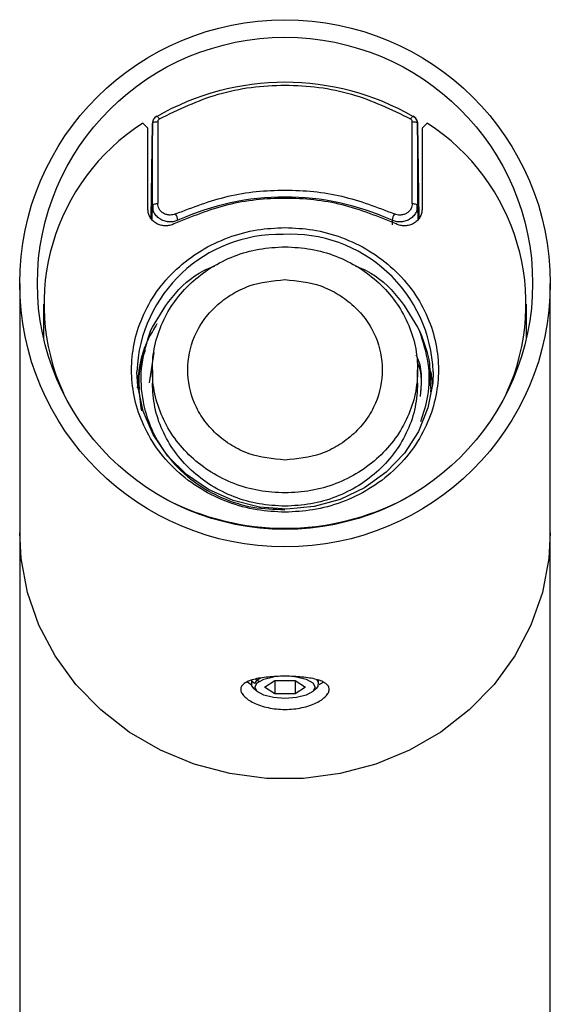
# Model space of a CAD drawing. Header units: millimetres. Extents: x 39 to 183, y 13 to 289.
# Tile 2 of 9: x 44 to 54, y 59 to 78. Entities that reach past the tile are written whole.
import ezdxf

# ---------------------------------------------------------------- set-up
doc = ezdxf.new("R2010")
doc.units = ezdxf.units.MM

msp = doc.modelspace()

# ---------------------------------------------------------------- linework, layer by layer
at = {"color": 7, "linetype": 'Continuous', "lineweight": 25}
for p, q in [((46.271, 75.61), (46.369, 75.52)), ((46.369, 73.987), (46.369, 75.52)), ((46.453, 75.606), (46.428, 73.815)), ((46.453, 74.06), (46.453, 75.604)), ((46.553, 75.641), (46.553, 74.097)), ((51.351, 74.097), (51.351, 75.641)), ((51.476, 73.815), (51.451, 75.606)), ((51.451, 75.604), (51.451, 74.06)), ((51.633, 75.61), (51.535, 75.52)), ((51.535, 75.52), (51.535, 73.987)), ((46.46, 74.074), (46.464, 73.981)), ((51.44, 73.981), (51.444, 74.074)), ((43.952, 72.595), (43.952, 67.893)), ((53.952, 67.893), (53.952, 72.595)), ((44.402, 72.201), (44.402, 71.565)), ((53.502, 71.565), (53.502, 72.201)), ((46.401, 70.718), (46.487, 71.294)), ((46.452, 70.965), (46.452, 70.715)), ((51.452, 70.715), (51.452, 70.965)), ((51.729, 70.69), (51.704, 70.93)), ((51.688, 70.719), (51.702, 70.583)), ((51.702, 70.661), (51.702, 70.716)), ((46.202, 70.645), (46.202, 70.598)), ((51.702, 70.553), (51.702, 70.583)), ((43.952, 67.893), (43.952, 31.564)), ((53.952, 31.584), (53.952, 67.893)), ((48.319, 65.117), (48.319, 65.051)), ((48.38, 65.057), (48.335, 65.104)), ((48.458, 65.093), (48.387, 65.138)), ((48.567, 64.989), (48.76, 65.114)), ((48.76, 65.114), (49.145, 65.114)), ((48.76, 65.114), (48.76, 64.864)), ((49.145, 65.114), (49.337, 64.989)), ((49.145, 65.114), (49.145, 64.864)), ((48.245, 65.086), (48.322, 65.032)), ((48.373, 64.955), (48.434, 64.903)), ((48.76, 64.864), (48.567, 64.989)), ((49.337, 64.989), (49.145, 64.864)), ((49.47, 64.903), (49.531, 64.955)), ((49.585, 65.051), (49.585, 65.084)), ((49.145, 64.864), (48.76, 64.864))]:
    msp.add_line(p, q, dxfattribs=at)
at = {"color": 8, "linetype": 'Continuous', "lineweight": 25}
for p, q in [((46.428, 73.815), (46.453, 75.604)), ((51.451, 75.604), (51.476, 73.815)), ((46.45, 73.788), (46.453, 74.06)), ((51.451, 74.06), (51.455, 73.788)), ((50.97, 73.783), (50.971, 73.697))]:
    msp.add_line(p, q, dxfattribs=at)
at = {"color": 7, "linetype": 'Continuous', "lineweight": 25, "flags": 128}
for points in [[(46.453, 74.06), (46.455, 74.068), (46.461, 74.075), (46.47, 74.081), (46.483, 74.087), (46.498, 74.091), (46.515, 74.095), (46.534, 74.097), (46.553, 74.097)], [(51.351, 74.097), (51.37, 74.097), (51.389, 74.095), (51.406, 74.091), (51.421, 74.087), (51.434, 74.081), (51.443, 74.075), (51.449, 74.068), (51.451, 74.06)], [(51.744, 70.928), (51.735, 70.721), (51.646, 70.25), (51.466, 69.803), (51.201, 69.394), (50.858, 69.037), (50.451, 68.744), (49.993, 68.526), (49.499, 68.389), (48.987, 68.34), (48.473, 68.378), (47.976, 68.503), (47.512, 68.71), (47.097, 68.993), (46.745, 69.342), (46.469, 69.745), (46.277, 70.189), (46.176, 70.657), (46.16, 70.929)], [(48.373, 64.955), (48.328, 65.011), (48.335, 65.104)], [(49.519, 64.989), (49.476, 64.908), (49.353, 64.839), (49.169, 64.793), (48.952, 64.777), (48.735, 64.793), (48.551, 64.839), (48.429, 64.908), (48.385, 64.989), (48.429, 65.07), (48.551, 65.139), (48.735, 65.185), (48.746, 65.187)], [(49.132, 65.19), (49.169, 65.185), (49.353, 65.139), (49.476, 65.07), (49.519, 64.989)], [(49.547, 65.132), (49.577, 65.09), (49.569, 64.998), (49.531, 64.955)]]:
    msp.add_lwpolyline(points, dxfattribs=at)
at = {"color": 8, "linetype": 'Continuous', "lineweight": 25, "flags": 128}
msp.add_lwpolyline([(53.952, 67.893), (53.925, 67.409), (53.804, 66.772), (53.588, 66.157), (53.282, 65.575), (52.892, 65.039), (52.425, 64.558), (51.891, 64.143), (51.299, 63.8), (50.662, 63.537), (49.992, 63.359), (49.301, 63.269), (48.603, 63.269), (47.913, 63.359), (47.242, 63.537), (46.605, 63.8), (46.013, 64.143), (45.479, 64.558), (45.012, 65.039), (44.622, 65.575), (44.316, 66.157), (44.101, 66.772), (43.979, 67.409), (43.952, 67.893)], dxfattribs=at)
at = {"color": 7, "linetype": 'Continuous', "lineweight": 25}
for centre, radius, start, end in [((48.952, 71.537), 4.845, 60.0261, 119.9739), ((48.454, 72.206), 4.044, 122.6756, 204.5326), ((49.45, 72.206), 4.044, 335.4674, 57.3244), ((48.952, 69.354), 4.867, 65.5108, 114.4892), ((46.572, 73.718), 0.368, 10.1813, 30.2552), ((51.332, 73.718), 0.368, 149.7448, 169.8187), ((48.952, 72.835), 4.853, 242.3567, 297.6433)]:
    msp.add_arc(centre, radius, start, end, dxfattribs=at)
at = {"color": 8, "linetype": 'Continuous', "lineweight": 25}
for centre, radius, start, end in [((48.849, 70.826), 2.69, 88.5393, 177.8172), ((49.057, 70.831), 2.689, 2.0858, 92.9655)]:
    msp.add_arc(centre, radius, start, end, dxfattribs=at)
at = {"color": 7, "linetype": 'Continuous', "lineweight": 25}
for major_axis in [(5, 0), (4.667, 0)]:
    msp.add_ellipse((48.952, 72.595), major_axis=major_axis, ratio=0.993237, dxfattribs=at)
for points, knots in [([(46.584, 75.694), (46.947, 75.869), (47.687, 76.228), (48.952, 76.376), (50.217, 76.228), (50.957, 75.869), (51.32, 75.694)], [0, 0, 0, 0, 0.245014, 0.5, 0.754986, 1, 1, 1, 1]), ([(46.534, 75.743), (46.523, 75.735), (46.5, 75.72), (46.475, 75.687), (46.459, 75.65), (46.456, 75.623), (46.455, 75.61)], [0, 0, 0, 0, 0.247511, 0.4968, 0.747669, 1, 1, 1, 1]), ([(46.584, 75.694), (46.58, 75.691), (46.571, 75.684), (46.561, 75.671), (46.554, 75.657), (46.554, 75.646), (46.553, 75.641)], [0, 0, 0, 0, 0.249291, 0.500259, 0.749397, 1, 1, 1, 1]), ([(51.351, 75.641), (51.35, 75.646), (51.35, 75.657), (51.343, 75.671), (51.333, 75.684), (51.324, 75.691), (51.32, 75.694)], [0, 0, 0, 0, 0.249292, 0.500259, 0.749397, 1, 1, 1, 1]), ([(51.449, 75.611), (51.448, 75.624), (51.445, 75.651), (51.428, 75.688), (51.403, 75.72), (51.38, 75.736), (51.369, 75.743)], [0, 0, 0, 0, 0.252293, 0.503175, 0.752451, 1, 1, 1, 1]), ([(51.373, 75.735), (51.384, 75.727), (51.407, 75.712), (51.431, 75.68), (51.448, 75.643), (51.45, 75.617), (51.451, 75.604)], [0, 0, 0, 0, 0.245976, 0.5, 0.754024, 1, 1, 1, 1]), ([(46.89, 73.904), (47.215, 74.029), (47.875, 74.283), (48.952, 74.385), (50.03, 74.283), (50.689, 74.029), (51.014, 73.904)], [0, 0, 0, 0, 0.246675, 0.5, 0.753325, 1, 1, 1, 1]), ([(46.465, 73.982), (46.464, 73.985), (46.454, 74.01), (46.454, 74.037), (46.453, 74.06)], [0, 0, 0, 0, 0.124593, 1, 1, 1, 1]), ([(46.89, 73.904), (46.874, 73.897), (46.841, 73.885), (46.784, 73.879), (46.724, 73.886), (46.664, 73.91), (46.613, 73.949), (46.578, 73.996), (46.557, 74.047), (46.554, 74.081), (46.553, 74.097)], [0, 0, 0, 0, 0.111398, 0.222605, 0.358739, 0.494605, 0.632735, 0.770347, 0.885293, 1, 1, 1, 1]), ([(51.351, 74.097), (51.35, 74.081), (51.347, 74.048), (51.327, 73.998), (51.293, 73.95), (51.243, 73.912), (51.183, 73.886), (51.122, 73.879), (51.064, 73.884), (51.031, 73.897), (51.014, 73.904)], [0, 0, 0, 0, 0.112744, 0.225317, 0.362173, 0.498767, 0.636177, 0.773075, 0.886647, 1, 1, 1, 1]), ([(51.451, 74.06), (51.451, 74.037), (51.45, 74.01), (51.44, 73.985), (51.439, 73.982)], [0, 0, 0, 0, 0.875549, 1, 1, 1, 1]), ([(48.952, 68.284), (48.776, 68.293), (48.412, 68.311), (47.873, 68.46), (47.355, 68.707), (46.893, 69.056), (46.517, 69.485), (46.249, 69.965), (46.094, 70.465), (46.044, 70.965), (46.094, 71.466), (46.249, 71.965), (46.517, 72.446), (46.893, 72.874), (47.355, 73.223), (47.873, 73.47), (48.412, 73.62), (48.776, 73.638), (48.952, 73.646)], [0, 0, 0, 0, 0.058258, 0.120006, 0.18432, 0.25, 0.31568, 0.379994, 0.441742, 0.5, 0.558258, 0.620006, 0.68432, 0.75, 0.81568, 0.879994, 0.941742, 1, 1, 1, 1]), ([(48.952, 73.646), (49.128, 73.638), (49.492, 73.62), (50.031, 73.47), (50.549, 73.223), (51.011, 72.874), (51.387, 72.446), (51.655, 71.965), (51.81, 71.466), (51.86, 70.965), (51.81, 70.465), (51.655, 69.965), (51.387, 69.485), (51.011, 69.056), (50.549, 68.707), (50.031, 68.46), (49.492, 68.311), (49.128, 68.293), (48.952, 68.284)], [0, 0, 0, 0, 0.058258, 0.120006, 0.18432, 0.25, 0.31568, 0.379994, 0.441742, 0.5, 0.558258, 0.620006, 0.68432, 0.75, 0.81568, 0.879994, 0.941742, 1, 1, 1, 1]), ([(46.41, 71.689), (46.536, 71.909), (46.788, 72.35), (47.243, 72.768), (47.56, 72.897), (47.63, 72.925)], [0, 0, 0, 0, 0.438085, 0.87617, 1, 1, 1, 1]), ([(50.275, 72.925), (50.344, 72.897), (50.661, 72.768), (51.116, 72.35), (51.368, 71.909), (51.494, 71.689)], [0, 0, 0, 0, 0.1238299, 0.561915, 1, 1, 1, 1]), ([(48.952, 69.265), (48.721, 69.288), (48.367, 69.323), (47.94, 69.535), (47.646, 69.754), (47.408, 70.027), (47.187, 70.422), (47.074, 70.965), (47.187, 71.508), (47.408, 71.904), (47.646, 72.176), (47.94, 72.395), (48.367, 72.607), (48.721, 72.642), (48.952, 72.665)], [0, 0, 0, 0, 0.119728, 0.18418, 0.25, 0.31582, 0.380272, 0.5, 0.619728, 0.68418, 0.75, 0.81582, 0.880272, 1, 1, 1, 1]), ([(48.952, 72.665), (49.183, 72.642), (49.537, 72.607), (49.964, 72.395), (50.258, 72.176), (50.496, 71.904), (50.717, 71.508), (50.83, 70.965), (50.717, 70.422), (50.496, 70.027), (50.258, 69.754), (49.964, 69.535), (49.537, 69.323), (49.183, 69.288), (48.952, 69.265)], [0, 0, 0, 0, 0.119728, 0.18418, 0.25, 0.31582, 0.380272, 0.5, 0.619728, 0.68418, 0.75, 0.81582, 0.880272, 1, 1, 1, 1]), ([(46.538, 71.83), (46.48, 71.736), (46.33, 71.495), (46.199, 71.083), (46.178, 70.769), (46.168, 70.624)], [0, 0, 0, 0, 0.255653, 0.655751, 1, 1, 1, 1]), ([(46.41, 71.689), (46.346, 71.485), (46.217, 71.079), (46.238, 70.439), (46.416, 69.829), (46.754, 69.285), (47.213, 68.847), (47.752, 68.54), (48.34, 68.352), (48.748, 68.339), (48.952, 68.333)], [0, 0, 0, 0, 0.131479, 0.261364, 0.391097, 0.52099, 0.646868, 0.766068, 0.882715, 1, 1, 1, 1]), ([(51.511, 69.993), (51.563, 70.152), (51.68, 70.507), (51.681, 71.096), (51.556, 71.491), (51.494, 71.689)], [0, 0, 0, 0, 0.287259, 0.642709, 1, 1, 1, 1]), ([(51.494, 71.689), (51.57, 71.489), (51.696, 71.155), (51.687, 70.803), (51.683, 70.662)], [0, 0, 0, 0, 0.5992073, 1, 1, 1, 1]), ([(46.251, 70.191), (46.229, 70.342), (46.183, 70.656), (46.217, 71.049), (46.297, 71.271), (46.32, 71.337)], [0, 0, 0, 0, 0.3938398, 0.8213002, 1, 1, 1, 1]), ([(51.513, 70.522), (51.53, 70.767), (51.547, 71.021), (51.427, 71.236), (51.423, 71.243)], [0, 0, 0, 0, 0.966998, 1, 1, 1, 1]), ([(51.507, 70.466), (51.528, 70.673), (51.55, 70.893), (51.454, 71.084), (51.448, 71.096)], [0, 0, 0, 0, 0.939104, 1, 1, 1, 1]), ([(48.952, 65.193), (49.007, 65.193), (49.061, 65.192), (49.168, 65.187), (49.221, 65.183), (49.322, 65.174), (49.37, 65.168), (49.46, 65.153), (49.503, 65.144), (49.618, 65.114), (49.68, 65.087), (49.743, 65.04), (49.759, 65.023), (49.78, 64.986), (49.785, 64.966), (49.785, 64.926), (49.78, 64.904), (49.759, 64.861), (49.743, 64.839), (49.701, 64.795), (49.675, 64.773), (49.615, 64.731), (49.58, 64.711), (49.503, 64.674), (49.461, 64.657), (49.371, 64.626), (49.322, 64.613), (49.221, 64.591), (49.169, 64.583), (49.062, 64.572), (49.007, 64.569), (48.897, 64.569), (48.843, 64.572), (48.736, 64.583), (48.683, 64.591), (48.582, 64.613), (48.534, 64.626), (48.444, 64.656), (48.401, 64.674), (48.286, 64.73), (48.224, 64.773), (48.162, 64.838), (48.146, 64.86), (48.124, 64.904), (48.119, 64.925), (48.119, 64.966), (48.124, 64.986), (48.145, 65.022), (48.161, 65.04), (48.203, 65.071), (48.229, 65.086), (48.289, 65.112), (48.324, 65.123), (48.401, 65.144), (48.443, 65.153), (48.533, 65.168), (48.582, 65.174), (48.683, 65.183), (48.735, 65.187), (48.842, 65.192), (48.897, 65.193), (48.952, 65.193)], [0, 0, 0, 0, 0.03125, 0.03125, 0.0625, 0.0625, 0.09375, 0.09375, 0.125, 0.125, 0.1875, 0.1875, 0.21875, 0.21875, 0.25, 0.25, 0.28125, 0.28125, 0.3125, 0.3125, 0.34375, 0.34375, 0.375, 0.375, 0.40625, 0.40625, 0.4375, 0.4375, 0.46875, 0.46875, 0.5, 0.5, 0.53125, 0.53125, 0.5625, 0.5625, 0.59375, 0.59375, 0.625, 0.625, 0.6875, 0.6875, 0.71875, 0.71875, 0.75, 0.75, 0.78125, 0.78125, 0.8125, 0.8125, 0.84375, 0.84375, 0.875, 0.875, 0.90625, 0.90625, 0.9375, 0.9375, 0.96875, 0.96875, 1, 1, 1, 1]), ([(48.495, 65.157), (48.477, 65.149), (48.416, 65.12), (48.395, 65.083), (48.38, 65.057)], [0, 0, 0, 0, 0.291757, 1, 1, 1, 1]), ([(49.577, 65.084), (49.581, 65.092), (49.587, 65.104), (49.574, 65.116), (49.569, 65.12)], [0, 0, 0, 0, 0.643058, 1, 1, 1, 1]), ([(49.596, 65.04), (49.618, 65.05), (49.65, 65.064), (49.664, 65.08), (49.668, 65.085)], [0, 0, 0, 0, 0.728052, 1, 1, 1, 1])]:
    msp.add_open_spline(points, degree=3, knots=knots, dxfattribs=at)
for points in [[(46.531, 75.735), (46.532, 75.739), (46.534, 75.746), (46.546, 75.74), (46.564, 75.723), (46.578, 75.703), (46.584, 75.694)], [(51.32, 75.694), (51.327, 75.703), (51.341, 75.723), (51.358, 75.74), (51.37, 75.746), (51.372, 75.739), (51.373, 75.735)], [(46.453, 75.604), (46.455, 75.609), (46.458, 75.619), (46.481, 75.631), (46.514, 75.64), (46.54, 75.641), (46.553, 75.641)], [(51.351, 75.641), (51.364, 75.641), (51.39, 75.64), (51.423, 75.631), (51.446, 75.619), (51.449, 75.609), (51.451, 75.604)], [(51.046, 73.713), (50.713, 73.85), (50.047, 74.123), (48.952, 74.231), (47.857, 74.123), (47.191, 73.85), (46.858, 73.713)], [(46.858, 73.713), (46.832, 73.703), (46.779, 73.682), (46.692, 73.675), (46.607, 73.687), (46.528, 73.719), (46.46, 73.769), (46.409, 73.833), (46.375, 73.907), (46.371, 73.96), (46.369, 73.987)], [(51.535, 73.987), (51.533, 73.96), (51.529, 73.907), (51.495, 73.833), (51.444, 73.769), (51.376, 73.719), (51.297, 73.687), (51.212, 73.675), (51.125, 73.682), (51.073, 73.703), (51.046, 73.713)], [(48.952, 68.647), (48.788, 68.656), (48.461, 68.673), (47.989, 68.811), (47.554, 69.025), (47.173, 69.316), (46.86, 69.669), (46.627, 70.072), (46.484, 70.51), (46.436, 70.965), (46.484, 71.42), (46.627, 71.858), (46.86, 72.261), (47.173, 72.615), (47.554, 72.905), (47.989, 73.119), (48.461, 73.257), (48.788, 73.275), (48.952, 73.283)], [(48.952, 73.283), (49.116, 73.275), (49.443, 73.257), (49.915, 73.119), (50.35, 72.905), (50.731, 72.615), (51.044, 72.261), (51.277, 71.858), (51.42, 71.42), (51.468, 70.965), (51.42, 70.51), (51.277, 70.072), (51.044, 69.669), (50.731, 69.316), (50.35, 69.025), (49.915, 68.811), (49.443, 68.673), (49.116, 68.656), (48.952, 68.647)], [(48.952, 68.397), (48.788, 68.406), (48.461, 68.423), (47.989, 68.561), (47.554, 68.775), (47.173, 69.066), (46.86, 69.419), (46.629, 69.823), (46.48, 70.26), (46.461, 70.564), (46.452, 70.715)], [(51.452, 70.715), (51.443, 70.564), (51.424, 70.26), (51.276, 69.823), (51.044, 69.419), (50.731, 69.066), (50.35, 68.775), (49.915, 68.561), (49.443, 68.423), (49.116, 68.406), (48.952, 68.397)]]:
    msp.add_open_spline(points, degree=3, dxfattribs=at)
at = {"color": 8, "linetype": 'Continuous', "lineweight": 25}
for points, knots in [([(46.934, 73.783), (46.911, 73.774), (46.863, 73.756), (46.78, 73.748), (46.693, 73.76), (46.608, 73.795), (46.538, 73.849), (46.488, 73.913), (46.472, 73.961), (46.465, 73.982)], [0, 0, 0, 0, 0.1268347, 0.2666566, 0.4167079, 0.57245, 0.7281902, 0.8782362, 1, 1, 1, 1]), ([(51.439, 73.982), (51.432, 73.961), (51.416, 73.913), (51.366, 73.849), (51.296, 73.795), (51.212, 73.76), (51.124, 73.748), (51.041, 73.756), (50.993, 73.774), (50.97, 73.783)], [0, 0, 0, 0, 0.121789, 0.271836, 0.427574, 0.583312, 0.733358, 0.873173, 1, 1, 1, 1])]:
    msp.add_open_spline(points, degree=3, knots=knots, dxfattribs=at)

doc.saveas('drawing.dxf')
